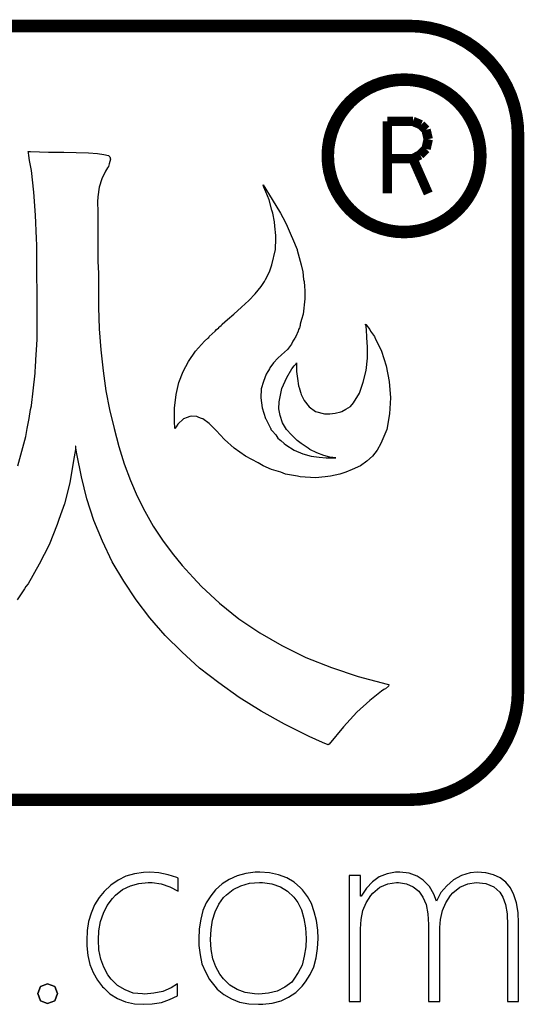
# Model space of a CAD drawing. Extents: x 0 to 176, y -10 to 100.
# Tile 13 of 15: x 131 to 135, y 48 to 56. Entities that reach past the tile are written whole.
import ezdxf

# ---------------------------------------------------------------- set-up
doc = ezdxf.new("R2010")
doc.units = 0
doc.layers.add('DXF', color=212, linetype='CONTINUOUS')

msp = doc.modelspace()

# ---------------------------------------------------------------- linework, layer by layer
at = {"layer": 'DXF'}
for points, const_width in [([(118.4656, 56.31434), (134.00532, 56.31434)], 0.1016), ([(118.4656, 56.31434), (134.00532, 56.31434)], 0.1016), ([(133.82752, 55.54218), (134.03326, 55.54218)], 0.0762), ([(133.82752, 55.54218), (134.03326, 55.54218)], 0.0762), ([(133.82752, 54.95798), (133.82752, 55.54218)], 0.0762), ([(133.82752, 54.95798), (133.82752, 55.54218)], 0.0762), ([(134.03326, 55.54218), (134.0993, 55.51424)], 0.0762), ([(134.03326, 55.54218), (134.0993, 55.51424)], 0.0762), ([(134.0993, 55.51424), (134.13994, 55.4736)], 0.0762), ([(134.0993, 55.51424), (134.13994, 55.4736)], 0.0762), ([(134.13994, 55.4736), (134.15772, 55.3974)], 0.0762), ([(134.13994, 55.4736), (134.15772, 55.3974)], 0.0762), ([(134.15772, 55.3974), (134.13994, 55.31866)], 0.0762), ([(134.15772, 55.3974), (134.13994, 55.31866)], 0.0762), ([(134.88416, 55.43296), (134.88416, 50.927)], 0.1016), ([(134.88416, 55.43296), (134.88416, 50.927)], 0.1016), ([(134.13994, 55.31866), (134.09168, 55.2704)], 0.0762), ([(134.13994, 55.31866), (134.09168, 55.2704)], 0.0762), ([(133.82752, 55.23992), (134.03326, 55.23992)], 0.0762), ([(133.82752, 55.23992), (134.03326, 55.23992)], 0.0762), ([(134.09168, 55.2704), (134.03326, 55.23992)], 0.0762), ([(134.09168, 55.2704), (134.03326, 55.23992)], 0.0762), ([(134.03326, 55.23992), (134.15772, 54.95798)], 0.0762), ([(134.03326, 55.23992), (134.15772, 54.95798)], 0.0762), ([(134.00278, 50.04816), (118.4656, 50.04816)], 0.1016), ([(134.00278, 50.04816), (118.4656, 50.04816)], 0.1016), ([(134.00532, 50.04816), (134.00278, 50.04816)], 0.1016), ([(134.00532, 50.04816), (134.00278, 50.04816)], 0.1016)]:
    msp.add_lwpolyline(points, dxfattribs=dict(at, const_width=const_width))
at = {"layer": 'DXF', "const_width": 0.1016}
for points in [[(134.00532, 56.31434, -0.414214), (134.88416, 55.43296)], [(134.00532, 56.31434, -0.414214), (134.88416, 55.43296)], [(134.57936, 55.26278, 1), (133.34492, 55.26278)], [(134.57936, 55.26278, 1), (133.34492, 55.26278)], [(133.34492, 55.26278, 1), (134.57936, 55.26278)], [(133.34492, 55.26278, 1), (134.57936, 55.26278)], [(134.88416, 50.927, -0.414214), (134.00532, 50.04816)], [(134.88416, 50.927, -0.414214), (134.00532, 50.04816)]]:
    msp.add_lwpolyline(points, format="xyb", dxfattribs=at)
at = {"layer": 'DXF'}
for points in [[(130.8354, 52.75326), (130.90144, 52.98948), (130.9116, 53.05552), (130.92938, 53.1368), (130.93954, 53.20792), (130.94716, 53.2384), (130.94716, 53.24094), (130.95986, 53.36032), (130.97764, 53.50256), (130.97764, 53.52288), (130.98018, 53.54828), (130.98272, 53.61178), (130.9878, 53.69052), (130.99288, 53.77434), (130.99288, 54.12994), (130.99034, 54.32806), (130.99034, 54.53888), (130.9878, 54.59222), (130.98018, 54.78272), (130.96748, 54.96814), (130.94716, 55.1434), (130.93192, 55.22468), (130.92684, 55.26532), (130.92176, 55.28818), (130.91922, 55.29834), (130.93954, 55.29834), (131.08432, 55.29326), (131.20878, 55.29326), (131.40944, 55.28818), (131.48056, 55.28056), (131.53136, 55.27294), (131.56946, 55.26532), (131.58216, 55.25516), (131.58724, 55.23484), (131.57708, 55.19674), (131.56946, 55.17642), (131.56184, 55.16626), (131.5466, 55.13832), (131.51612, 55.07736), (131.4958, 55.00878), (131.4831, 54.93004), (131.48056, 54.8894), (131.48056, 54.85892), (131.4831, 54.84114), (131.4831, 54.4068), (131.48818, 54.31282), (131.48818, 54.0385), (131.4958, 53.8607), (131.5085, 53.69052), (131.52628, 53.52288), (131.54914, 53.36032), (131.57962, 53.20792), (131.61518, 53.05552), (131.65328, 52.9082), (131.69646, 52.7685), (131.74726, 52.63388), (131.80314, 52.50688), (131.8641, 52.38496), (131.93268, 52.26304), (132.00634, 52.15128), (132.08508, 52.0446), (132.16636, 51.94554), (132.25526, 51.84902), (132.32384, 51.77536), (132.46862, 51.64074), (132.6261, 51.51374), (132.79374, 51.39944), (132.97408, 51.29784), (133.16712, 51.20132), (133.3754, 51.12004), (133.5913, 51.04638), (133.82498, 50.98542), (133.83768, 50.98288), (133.83768, 50.9778), (133.83514, 50.96764), (133.81228, 50.94732), (133.80466, 50.94478), (133.79704, 50.94224), (133.77926, 50.927), (133.68528, 50.85334), (133.58114, 50.75682), (133.47192, 50.63998), (133.35508, 50.49774), (133.34746, 50.49266), (133.30174, 50.51298), (133.19506, 50.56124), (132.9944, 50.6603), (132.80644, 50.76698), (132.62864, 50.8762), (132.46354, 50.99558), (132.30606, 51.11496), (132.16382, 51.24704), (132.0292, 51.37912), (131.90474, 51.52136), (131.79298, 51.66868), (131.69392, 51.81854), (131.59994, 51.97602), (131.5212, 52.14112), (131.45262, 52.30876), (131.3942, 52.48402), (131.35102, 52.66436), (131.31292, 52.84978), (131.3053, 52.89804), (131.3053, 52.91074), (131.30276, 52.91074), (131.30276, 52.88534), (131.28752, 52.79644), (131.25704, 52.6161), (131.21386, 52.44592), (131.19354, 52.38496), (131.16814, 52.31892), (131.1656, 52.30876), (131.15544, 52.27828), (131.0894, 52.11318), (131.01066, 51.9557), (130.91922, 51.79822), (130.90144, 51.77536), (130.89128, 51.75758), (130.83032, 51.66868)], [(130.8354, 52.75326), (130.90144, 52.98948), (130.9116, 53.05552), (130.92938, 53.1368), (130.93954, 53.20792), (130.94716, 53.2384), (130.94716, 53.24094), (130.95986, 53.36032), (130.97764, 53.50256), (130.97764, 53.52288), (130.98018, 53.54828), (130.98272, 53.61178), (130.9878, 53.69052), (130.99288, 53.77434), (130.99288, 54.12994), (130.99034, 54.32806), (130.99034, 54.53888), (130.9878, 54.59222), (130.98018, 54.78272), (130.96748, 54.96814), (130.94716, 55.1434), (130.93192, 55.22468), (130.92684, 55.26532), (130.92176, 55.28818), (130.91922, 55.29834), (130.93954, 55.29834), (131.08432, 55.29326), (131.20878, 55.29326), (131.40944, 55.28818), (131.48056, 55.28056), (131.53136, 55.27294), (131.56946, 55.26532), (131.58216, 55.25516), (131.58724, 55.23484), (131.57708, 55.19674), (131.56946, 55.17642), (131.56184, 55.16626), (131.5466, 55.13832), (131.51612, 55.07736), (131.4958, 55.00878), (131.4831, 54.93004), (131.48056, 54.8894), (131.48056, 54.85892), (131.4831, 54.84114), (131.4831, 54.4068), (131.48818, 54.31282), (131.48818, 54.0385), (131.4958, 53.8607), (131.5085, 53.69052), (131.52628, 53.52288), (131.54914, 53.36032), (131.57962, 53.20792), (131.61518, 53.05552), (131.65328, 52.9082), (131.69646, 52.7685), (131.74726, 52.63388), (131.80314, 52.50688), (131.8641, 52.38496), (131.93268, 52.26304), (132.00634, 52.15128), (132.08508, 52.0446), (132.16636, 51.94554), (132.25526, 51.84902), (132.32384, 51.77536), (132.46862, 51.64074), (132.6261, 51.51374), (132.79374, 51.39944), (132.97408, 51.29784), (133.16712, 51.20132), (133.3754, 51.12004), (133.5913, 51.04638), (133.82498, 50.98542), (133.83768, 50.98288), (133.83768, 50.9778), (133.83514, 50.96764), (133.81228, 50.94732), (133.80466, 50.94478), (133.79704, 50.94224), (133.77926, 50.927), (133.68528, 50.85334), (133.58114, 50.75682), (133.47192, 50.63998), (133.35508, 50.49774), (133.34746, 50.49266), (133.30174, 50.51298), (133.19506, 50.56124), (132.9944, 50.6603), (132.80644, 50.76698), (132.62864, 50.8762), (132.46354, 50.99558), (132.30606, 51.11496), (132.16382, 51.24704), (132.0292, 51.37912), (131.90474, 51.52136), (131.79298, 51.66868), (131.69392, 51.81854), (131.59994, 51.97602), (131.5212, 52.14112), (131.45262, 52.30876), (131.3942, 52.48402), (131.35102, 52.66436), (131.31292, 52.84978), (131.3053, 52.89804), (131.3053, 52.91074), (131.30276, 52.91074), (131.30276, 52.88534), (131.28752, 52.79644), (131.25704, 52.6161), (131.21386, 52.44592), (131.19354, 52.38496), (131.16814, 52.31892), (131.1656, 52.30876), (131.15544, 52.27828), (131.0894, 52.11318), (131.01066, 51.9557), (130.91922, 51.79822), (130.90144, 51.77536), (130.89128, 51.75758), (130.83032, 51.66868)], [(131.02082, 48.53686), (131.0767, 48.55718)], [(131.0767, 48.55718), (131.13512, 48.53686)], [(130.99796, 48.47844), (131.02082, 48.53686)], [(131.02082, 48.42002), (130.99796, 48.47844)], [(131.13512, 48.53686), (131.15798, 48.47844)], [(131.15798, 48.47844), (131.13512, 48.42002)], [(131.0767, 48.3997), (131.02082, 48.42002)], [(131.13512, 48.42002), (131.0767, 48.3997)]]:
    msp.add_lwpolyline(points, dxfattribs=at)
for points in [[(132.3467, 53.76164), (132.37464, 53.78704), (132.38226, 53.79212), (132.3848, 53.79974), (132.43306, 53.84292), (132.44322, 53.85562), (132.46354, 53.87086), (132.46354, 53.87594), (132.47116, 53.88102), (132.48132, 53.88864), (132.48386, 53.89118), (132.48894, 53.89626), (132.48894, 53.8988), (132.53212, 53.9369), (132.58546, 53.98008), (132.64642, 54.03596), (132.70484, 54.09184), (132.75818, 54.14518), (132.80644, 54.2036), (132.83184, 54.24424), (132.842, 54.26202), (132.87248, 54.32298), (132.8928, 54.3814), (132.92074, 54.50332), (132.92328, 54.59222), (132.92328, 54.61762), (132.91566, 54.69382), (132.91312, 54.72938), (132.90042, 54.79796), (132.8928, 54.82336), (132.86994, 54.90718), (132.84454, 54.97068), (132.82676, 55.00878), (132.82168, 55.02402), (132.82168, 55.02656), (132.89534, 54.90972), (132.96138, 54.79796), (132.99948, 54.72938), (133.01726, 54.69382), (133.04774, 54.61762), (133.06044, 54.59222), (133.096, 54.50332), (133.096, 54.49824), (133.1214, 54.40934), (133.12902, 54.3814), (133.14426, 54.32298), (133.14934, 54.26202), (133.15442, 54.24424), (133.15696, 54.2036), (133.1595, 54.17312), (133.1595, 54.10454), (133.1468, 53.98008), (133.13156, 53.9369), (133.1214, 53.8988), (133.1214, 53.88864), (133.11886, 53.88102), (133.11886, 53.87594), (133.11632, 53.87086), (133.1087, 53.85562), (133.10616, 53.84292), (133.08584, 53.79974), (133.08076, 53.79212), (133.07822, 53.78704), (133.06298, 53.76164), (133.05028, 53.73878), (133.0198, 53.6956), (132.97154, 53.65242), (132.94106, 53.62448), (132.9055, 53.58638), (132.87502, 53.54574), (132.87248, 53.53812), (132.86486, 53.52542), (132.85978, 53.51526), (132.84708, 53.49494), (132.82422, 53.43652), (132.80644, 53.37556), (132.8039, 53.3019), (132.81406, 53.22316), (132.842, 53.1368), (132.84454, 53.13172), (132.85978, 53.10124), (132.86232, 53.09616), (132.87502, 53.06822), (132.8801, 53.05806), (132.88264, 53.05552), (132.88518, 53.0479), (132.89534, 53.0352), (132.92328, 53.00218), (132.94106, 52.97678), (132.95376, 52.96662), (132.96392, 52.95646), (132.99186, 52.9336), (133.00456, 52.92344), (133.07314, 52.88026), (133.14426, 52.84978), (133.2103, 52.832), (133.27634, 52.82184), (133.33222, 52.81676), (133.41096, 52.81676), (133.3627, 52.82184), (133.3119, 52.83708), (133.25602, 52.8574), (133.20014, 52.88534), (133.1849, 52.8955), (133.1468, 52.92344), (133.12902, 52.9336), (133.096, 52.95646), (133.05028, 53.00218), (133.00964, 53.0479), (132.97916, 53.10124), (132.95884, 53.15966), (132.94868, 53.213), (132.95122, 53.27142), (132.97408, 53.3781), (133.01218, 53.467), (133.05282, 53.53812), (133.07314, 53.56352), (133.08584, 53.57622), (133.09092, 53.58638), (133.09092, 53.51526), (133.09854, 53.45938), (133.1087, 53.40096), (133.11632, 53.3781), (133.11632, 53.37556), (133.12648, 53.34), (133.12902, 53.32984), (133.14426, 53.3019), (133.15442, 53.28158), (133.19506, 53.23078), (133.24586, 53.19268), (133.31698, 53.17236), (133.36016, 53.17236), (133.40334, 53.17998), (133.4516, 53.19014), (133.45922, 53.19268), (133.4897, 53.21046), (133.5278, 53.23332), (133.5532, 53.2638), (133.60146, 53.34), (133.63194, 53.4289), (133.6548, 53.52542), (133.66496, 53.62448), (133.66496, 53.71338), (133.65988, 53.79212), (133.65734, 53.85562), (133.6548, 53.87594), (133.6548, 53.88864), (133.64972, 53.89626), (133.64972, 53.8988), (133.6548, 53.89626), (133.65734, 53.89118), (133.67512, 53.87086), (133.68528, 53.85562), (133.69036, 53.84292), (133.72338, 53.79974), (133.72592, 53.79212), (133.72846, 53.78704), (133.77926, 53.68036), (133.81736, 53.56352), (133.84276, 53.43652), (133.85292, 53.3019), (133.8453, 53.17236), (133.82244, 53.0479), (133.77418, 52.9336), (133.7437, 52.88026), (133.7056, 52.832), (133.65988, 52.79136), (133.60908, 52.75326), (133.54304, 52.72278), (133.4897, 52.69992), (133.44144, 52.68468), (133.36778, 52.66944), (133.3246, 52.66436), (133.24586, 52.6542), (133.1214, 52.66436), (133.10108, 52.66944), (133.00202, 52.68468), (132.96392, 52.69992), (132.89026, 52.72278), (132.82168, 52.75326), (132.78104, 52.77612), (132.67944, 52.832), (132.588, 52.8955), (132.50926, 52.96662), (132.4737, 53.00218), (132.44322, 53.0352), (132.3848, 53.09616), (132.334, 53.13172), (132.32384, 53.1368), (132.30098, 53.14442), (132.28574, 53.15204), (132.2451, 53.15458), (132.22732, 53.15204), (132.207, 53.14442), (132.17652, 53.13172), (132.1308, 53.09108), (132.1181, 53.06822), (132.11048, 53.05806), (132.10794, 53.05552), (132.10794, 53.06822), (132.1054, 53.10124), (132.1054, 53.22062), (132.1181, 53.32984), (132.13842, 53.42636), (132.17398, 53.51526), (132.21716, 53.59654), (132.27558, 53.68036)], [(132.21716, 53.59654), (132.27558, 53.68036), (132.3467, 53.76164), (132.37464, 53.78704), (132.38226, 53.79212), (132.3848, 53.79974), (132.43306, 53.84292), (132.44322, 53.85562), (132.46354, 53.87086), (132.46354, 53.87594), (132.47116, 53.88102), (132.48132, 53.88864), (132.48386, 53.89118), (132.48894, 53.89626), (132.48894, 53.8988), (132.53212, 53.9369), (132.58546, 53.98008), (132.64642, 54.03596), (132.70484, 54.09184), (132.75818, 54.14518), (132.80644, 54.2036), (132.83184, 54.24424), (132.842, 54.26202), (132.87248, 54.32298), (132.8928, 54.3814), (132.92074, 54.50332), (132.92328, 54.59222), (132.92328, 54.61762), (132.91566, 54.69382), (132.91312, 54.72938), (132.90042, 54.79796), (132.8928, 54.82336), (132.86994, 54.90718), (132.84454, 54.97068), (132.82676, 55.00878), (132.82168, 55.02402), (132.82168, 55.02656), (132.89534, 54.90972), (132.96138, 54.79796), (132.99948, 54.72938), (133.01726, 54.69382), (133.04774, 54.61762), (133.06044, 54.59222), (133.096, 54.50332), (133.096, 54.49824), (133.1214, 54.40934), (133.12902, 54.3814), (133.14426, 54.32298), (133.14934, 54.26202), (133.15442, 54.24424), (133.15696, 54.2036), (133.1595, 54.17312), (133.1595, 54.10454), (133.1468, 53.98008), (133.13156, 53.9369), (133.1214, 53.8988), (133.1214, 53.88864), (133.11886, 53.88102), (133.11886, 53.87594), (133.11632, 53.87086), (133.1087, 53.85562), (133.10616, 53.84292), (133.08584, 53.79974), (133.08076, 53.79212), (133.07822, 53.78704), (133.06298, 53.76164), (133.05028, 53.73878), (133.0198, 53.6956), (132.97154, 53.65242), (132.94106, 53.62448), (132.9055, 53.58638), (132.87502, 53.54574), (132.87248, 53.53812), (132.86486, 53.52542), (132.85978, 53.51526), (132.84708, 53.49494), (132.82422, 53.43652), (132.80644, 53.37556), (132.8039, 53.3019), (132.81406, 53.22316), (132.842, 53.1368), (132.84454, 53.13172), (132.85978, 53.10124), (132.86232, 53.09616), (132.87502, 53.06822), (132.8801, 53.05806), (132.88264, 53.05552), (132.88518, 53.0479), (132.89534, 53.0352), (132.92328, 53.00218), (132.94106, 52.97678), (132.95376, 52.96662), (132.96392, 52.95646), (132.99186, 52.9336), (133.00456, 52.92344), (133.07314, 52.88026), (133.14426, 52.84978), (133.2103, 52.832), (133.27634, 52.82184), (133.33222, 52.81676), (133.41096, 52.81676), (133.3627, 52.82184), (133.3119, 52.83708), (133.25602, 52.8574), (133.20014, 52.88534), (133.1849, 52.8955), (133.1468, 52.92344), (133.12902, 52.9336), (133.096, 52.95646), (133.05028, 53.00218), (133.00964, 53.0479), (132.97916, 53.10124), (132.95884, 53.15966), (132.94868, 53.213), (132.95122, 53.27142), (132.97408, 53.3781), (133.01218, 53.467), (133.05282, 53.53812), (133.07314, 53.56352), (133.08584, 53.57622), (133.09092, 53.58638), (133.09092, 53.51526), (133.09854, 53.45938), (133.1087, 53.40096), (133.11632, 53.3781), (133.11632, 53.37556), (133.12648, 53.34), (133.12902, 53.32984), (133.14426, 53.3019), (133.15442, 53.28158), (133.19506, 53.23078), (133.24586, 53.19268), (133.31698, 53.17236), (133.36016, 53.17236), (133.40334, 53.17998), (133.4516, 53.19014), (133.45922, 53.19268), (133.4897, 53.21046), (133.5278, 53.23332), (133.5532, 53.2638), (133.60146, 53.34), (133.63194, 53.4289), (133.6548, 53.52542), (133.66496, 53.62448), (133.66496, 53.71338), (133.65988, 53.79212), (133.65734, 53.85562), (133.6548, 53.87594), (133.6548, 53.88864), (133.64972, 53.89626), (133.64972, 53.8988), (133.6548, 53.89626), (133.65734, 53.89118), (133.67512, 53.87086), (133.68528, 53.85562), (133.69036, 53.84292), (133.72338, 53.79974), (133.72592, 53.79212), (133.72846, 53.78704), (133.77926, 53.68036), (133.81736, 53.56352), (133.84276, 53.43652), (133.85292, 53.3019), (133.8453, 53.17236), (133.82244, 53.0479), (133.77418, 52.9336), (133.7437, 52.88026), (133.7056, 52.832), (133.65988, 52.79136), (133.60908, 52.75326), (133.54304, 52.72278), (133.4897, 52.69992), (133.44144, 52.68468), (133.36778, 52.66944), (133.3246, 52.66436), (133.24586, 52.6542), (133.1214, 52.66436), (133.10108, 52.66944), (133.00202, 52.68468), (132.96392, 52.69992), (132.89026, 52.72278), (132.82168, 52.75326), (132.78104, 52.77612), (132.67944, 52.832), (132.588, 52.8955), (132.50926, 52.96662), (132.4737, 53.00218), (132.44322, 53.0352), (132.3848, 53.09616), (132.334, 53.13172), (132.32384, 53.1368), (132.30098, 53.14442), (132.28574, 53.15204), (132.2451, 53.15458), (132.22732, 53.15204), (132.207, 53.14442), (132.17652, 53.13172), (132.1308, 53.09108), (132.1181, 53.06822), (132.11048, 53.05806), (132.10794, 53.05552), (132.10794, 53.06822), (132.1054, 53.10124), (132.1054, 53.22062), (132.1181, 53.32984), (132.13842, 53.42636), (132.17398, 53.51526)], [(131.77012, 48.48352), (131.70408, 48.50892), (131.64312, 48.54448), (131.59232, 48.59528), (131.56438, 48.63084), (131.53136, 48.6918), (131.5085, 48.75784), (131.49326, 48.83404), (131.49072, 48.91532), (131.49326, 48.98644), (131.50596, 49.06264), (131.52882, 49.13122), (131.5593, 49.19218), (131.60248, 49.24806), (131.62788, 49.276), (131.68376, 49.32172), (131.74726, 49.3522), (131.81584, 49.36998), (131.89204, 49.3776), (131.92252, 49.3776), (131.99618, 49.36744), (132.0673, 49.34458), (132.13334, 49.30902), (132.13334, 49.41316), (132.12318, 49.41824), (132.05206, 49.4411), (131.9784, 49.45634), (131.90474, 49.46142), (131.85394, 49.45888), (131.78028, 49.44872), (131.7117, 49.4284), (131.6482, 49.39792), (131.58978, 49.35728), (131.53644, 49.30648), (131.4958, 49.25568), (131.4577, 49.19726), (131.42976, 49.13122), (131.40944, 49.06264), (131.39674, 48.98898), (131.3942, 48.9077), (131.3942, 48.86452), (131.40436, 48.78832), (131.4196, 48.71466), (131.445, 48.64862), (131.48056, 48.58766), (131.5212, 48.53432), (131.53136, 48.52416), (131.58216, 48.4759), (131.64312, 48.44034), (131.70916, 48.4124), (131.78028, 48.39462), (131.85648, 48.39208), (131.92506, 48.39462), (131.99872, 48.40732), (132.06476, 48.43018), (132.12826, 48.46066), (132.12826, 48.55718), (132.07746, 48.52416), (132.00888, 48.49622), (131.93776, 48.48098), (131.86156, 48.47336), (131.84632, 48.4759)], [(131.84632, 48.4759), (131.77012, 48.48352), (131.70408, 48.50892), (131.64312, 48.54448), (131.59232, 48.59528), (131.56438, 48.63084), (131.53136, 48.6918), (131.5085, 48.75784), (131.49326, 48.83404), (131.49072, 48.91532), (131.49326, 48.98644), (131.50596, 49.06264), (131.52882, 49.13122), (131.5593, 49.19218), (131.60248, 49.24806), (131.62788, 49.276), (131.68376, 49.32172), (131.74726, 49.3522), (131.81584, 49.36998), (131.89204, 49.3776), (131.92252, 49.3776), (131.99618, 49.36744), (132.0673, 49.34458), (132.13334, 49.30902), (132.13334, 49.41316), (132.12318, 49.41824), (132.05206, 49.4411), (131.9784, 49.45634), (131.90474, 49.46142), (131.85394, 49.45888), (131.78028, 49.44872), (131.7117, 49.4284), (131.6482, 49.39792), (131.58978, 49.35728), (131.53644, 49.30648), (131.4958, 49.25568), (131.4577, 49.19726), (131.42976, 49.13122), (131.40944, 49.06264), (131.39674, 48.98898), (131.3942, 48.9077), (131.3942, 48.86452), (131.40436, 48.78832), (131.4196, 48.71466), (131.445, 48.64862), (131.48056, 48.58766), (131.5212, 48.53432), (131.53136, 48.52416), (131.58216, 48.4759), (131.64312, 48.44034), (131.70916, 48.4124), (131.78028, 48.39462), (131.85648, 48.39208), (131.92506, 48.39462), (131.99872, 48.40732), (132.06476, 48.43018), (132.12826, 48.46066), (132.12826, 48.55718), (132.07746, 48.52416), (132.00888, 48.49622), (131.93776, 48.48098), (131.86156, 48.47336)], [(132.54736, 49.403), (132.48894, 49.36744), (132.4356, 49.31918), (132.3975, 49.27092), (132.36194, 49.21504), (132.334, 49.15154), (132.31622, 49.08042), (132.30352, 49.00422), (132.30098, 48.9204), (132.30098, 48.8696), (132.31114, 48.7934), (132.32638, 48.71974), (132.35432, 48.6537), (132.38734, 48.59274), (132.43052, 48.5394), (132.45084, 48.514), (132.50418, 48.47082), (132.56514, 48.43526), (132.63118, 48.40986), (132.70484, 48.39462), (132.78358, 48.39208), (132.81914, 48.39208), (132.89534, 48.40224), (132.96646, 48.42002), (133.02742, 48.4505), (133.08584, 48.4886), (133.13664, 48.5394), (133.16458, 48.57496), (133.20268, 48.63338), (133.23062, 48.69688), (133.25094, 48.768), (133.2611, 48.8442), (133.26618, 48.92548), (133.26364, 48.99152), (133.25348, 49.07026), (133.2357, 49.14138), (133.21284, 49.20742), (133.17982, 49.26584), (133.13918, 49.31918), (133.12394, 49.33442), (133.07314, 49.38014), (133.01218, 49.4157), (132.94614, 49.4411), (132.87248, 49.45634), (132.79374, 49.46142), (132.75818, 49.46142), (132.68198, 49.45126), (132.61086, 49.43348)], [(132.61086, 49.43348), (132.54736, 49.403), (132.48894, 49.36744), (132.4356, 49.31918), (132.3975, 49.27092), (132.36194, 49.21504), (132.334, 49.15154), (132.31622, 49.08042), (132.30352, 49.00422), (132.30098, 48.9204), (132.30098, 48.8696), (132.31114, 48.7934), (132.32638, 48.71974), (132.35432, 48.6537), (132.38734, 48.59274), (132.43052, 48.5394), (132.45084, 48.514), (132.50418, 48.47082), (132.56514, 48.43526), (132.63118, 48.40986), (132.70484, 48.39462), (132.78358, 48.39208), (132.81914, 48.39208), (132.89534, 48.40224), (132.96646, 48.42002), (133.02742, 48.4505), (133.08584, 48.4886), (133.13664, 48.5394), (133.16458, 48.57496), (133.20268, 48.63338), (133.23062, 48.69688), (133.25094, 48.768), (133.2611, 48.8442), (133.26618, 48.92548), (133.26364, 48.99152), (133.25348, 49.07026), (133.2357, 49.14138), (133.21284, 49.20742), (133.17982, 49.26584), (133.13918, 49.31918), (133.12394, 49.33442), (133.07314, 49.38014), (133.01218, 49.4157), (132.94614, 49.4411), (132.87248, 49.45634), (132.79374, 49.46142), (132.75818, 49.46142), (132.68198, 49.45126)], [(134.08152, 49.30902), (134.11454, 49.26076), (134.13994, 49.1998), (134.15518, 49.1236), (134.16026, 49.03724), (134.16026, 48.41494), (134.2517, 48.41494), (134.2517, 49.01438), (134.25678, 49.07788), (134.27202, 49.15154), (134.29996, 49.21504), (134.33806, 49.27346), (134.35584, 49.29378), (134.41426, 49.3395), (134.47776, 49.36744), (134.54634, 49.3776), (134.62508, 49.36998), (134.68858, 49.34458), (134.73684, 49.29886), (134.76224, 49.26076), (134.78256, 49.1998), (134.79526, 49.1236), (134.7978, 49.02962), (134.7978, 48.41494), (134.88924, 48.41494), (134.88924, 49.0474), (134.88924, 49.04994), (134.88416, 49.1363), (134.87146, 49.2125), (134.85114, 49.27854), (134.8232, 49.33442), (134.7851, 49.38014), (134.73938, 49.4157), (134.68604, 49.4411), (134.62508, 49.45634), (134.55396, 49.46142), (134.49808, 49.45634), (134.42696, 49.43602), (134.36092, 49.40046), (134.30758, 49.3522), (134.25932, 49.29632), (134.22376, 49.22774), (134.20344, 49.28362), (134.16788, 49.34712), (134.11708, 49.39792), (134.06882, 49.4284), (134.00278, 49.4538), (133.92658, 49.46142), (133.89356, 49.46142), (133.82498, 49.44872), (133.76148, 49.42332), (133.7056, 49.38268), (133.65734, 49.33188), (133.61416, 49.26838), (133.60908, 49.26838), (133.60908, 49.43602), (133.51764, 49.43602), (133.51764, 48.41494), (133.60908, 48.41494), (133.60908, 49.00422), (133.61416, 49.07788), (133.6294, 49.15154), (133.6548, 49.21504), (133.6929, 49.27346), (133.70814, 49.29124), (133.76656, 49.3395), (133.83006, 49.36744), (133.90118, 49.3776), (133.91642, 49.3776), (133.98246, 49.36744), (134.0358, 49.34458)], [(134.0358, 49.34458), (134.08152, 49.30902), (134.11454, 49.26076), (134.13994, 49.1998), (134.15518, 49.1236), (134.16026, 49.03724), (134.16026, 48.41494), (134.2517, 48.41494), (134.2517, 49.01438), (134.25678, 49.07788), (134.27202, 49.15154), (134.29996, 49.21504), (134.33806, 49.27346), (134.35584, 49.29378), (134.41426, 49.3395), (134.47776, 49.36744), (134.54634, 49.3776), (134.62508, 49.36998), (134.68858, 49.34458), (134.73684, 49.29886), (134.76224, 49.26076), (134.78256, 49.1998), (134.79526, 49.1236), (134.7978, 49.02962), (134.7978, 48.41494), (134.88924, 48.41494), (134.88924, 49.0474), (134.88924, 49.04994), (134.88416, 49.1363), (134.87146, 49.2125), (134.85114, 49.27854), (134.8232, 49.33442), (134.7851, 49.38014), (134.73938, 49.4157), (134.68604, 49.4411), (134.62508, 49.45634), (134.55396, 49.46142), (134.49808, 49.45634), (134.42696, 49.43602), (134.36092, 49.40046), (134.30758, 49.3522), (134.25932, 49.29632), (134.22376, 49.22774), (134.20344, 49.28362), (134.16788, 49.34712), (134.11708, 49.39792), (134.06882, 49.4284), (134.00278, 49.4538), (133.92658, 49.46142), (133.89356, 49.46142), (133.82498, 49.44872), (133.76148, 49.42332), (133.7056, 49.38268), (133.65734, 49.33188), (133.61416, 49.26838), (133.60908, 49.26838), (133.60908, 49.43602), (133.51764, 49.43602), (133.51764, 48.41494), (133.60908, 48.41494), (133.60908, 49.00422), (133.61416, 49.07788), (133.6294, 49.15154), (133.6548, 49.21504), (133.6929, 49.27346), (133.70814, 49.29124), (133.76656, 49.3395), (133.83006, 49.36744), (133.90118, 49.3776), (133.91642, 49.3776), (133.98246, 49.36744)], [(132.96138, 49.34458), (133.0198, 49.30902), (133.0706, 49.26076), (133.10362, 49.21758), (133.13156, 49.15662), (133.15188, 49.08804), (133.16458, 49.01184), (133.16966, 48.92548), (133.16712, 48.8569), (133.15442, 48.7807), (133.13664, 48.70958), (133.10616, 48.64862), (133.0706, 48.59528), (133.05282, 48.57242), (132.99694, 48.53178), (132.93598, 48.49876), (132.86486, 48.48098), (132.78612, 48.47336), (132.7531, 48.4759), (132.6769, 48.4886), (132.61086, 48.51146), (132.55244, 48.54702), (132.50164, 48.59782), (132.47116, 48.63592), (132.43814, 48.69434), (132.41528, 48.76038), (132.40004, 48.83658), (132.39496, 48.91786), (132.40004, 48.9966), (132.41274, 49.0728), (132.43306, 49.14138), (132.46354, 49.20234), (132.50164, 49.25822), (132.5245, 49.27854), (132.58038, 49.32172), (132.64134, 49.3522), (132.71246, 49.37252), (132.7912, 49.3776), (132.8166, 49.3776), (132.8928, 49.36744)], [(132.8928, 49.36744), (132.96138, 49.34458), (133.0198, 49.30902), (133.0706, 49.26076), (133.10362, 49.21758), (133.13156, 49.15662), (133.15188, 49.08804), (133.16458, 49.01184), (133.16966, 48.92548), (133.16712, 48.8569), (133.15442, 48.7807), (133.13664, 48.70958), (133.10616, 48.64862), (133.0706, 48.59528), (133.05282, 48.57242), (132.99694, 48.53178), (132.93598, 48.49876), (132.86486, 48.48098), (132.78612, 48.47336), (132.7531, 48.4759), (132.6769, 48.4886), (132.61086, 48.51146), (132.55244, 48.54702), (132.50164, 48.59782), (132.47116, 48.63592), (132.43814, 48.69434), (132.41528, 48.76038), (132.40004, 48.83658), (132.39496, 48.91786), (132.40004, 48.9966), (132.41274, 49.0728), (132.43306, 49.14138), (132.46354, 49.20234), (132.50164, 49.25822), (132.5245, 49.27854), (132.58038, 49.32172), (132.64134, 49.3522), (132.71246, 49.37252), (132.7912, 49.3776), (132.8166, 49.3776)], [(131.13512, 48.42002), (131.15798, 48.47844), (131.13512, 48.53686), (131.0767, 48.55718), (131.02082, 48.53686), (130.99796, 48.47844), (131.02082, 48.42002), (131.0767, 48.3997)]]:
    msp.add_lwpolyline(points, close=True, dxfattribs=at)

doc.saveas('drawing.dxf')
